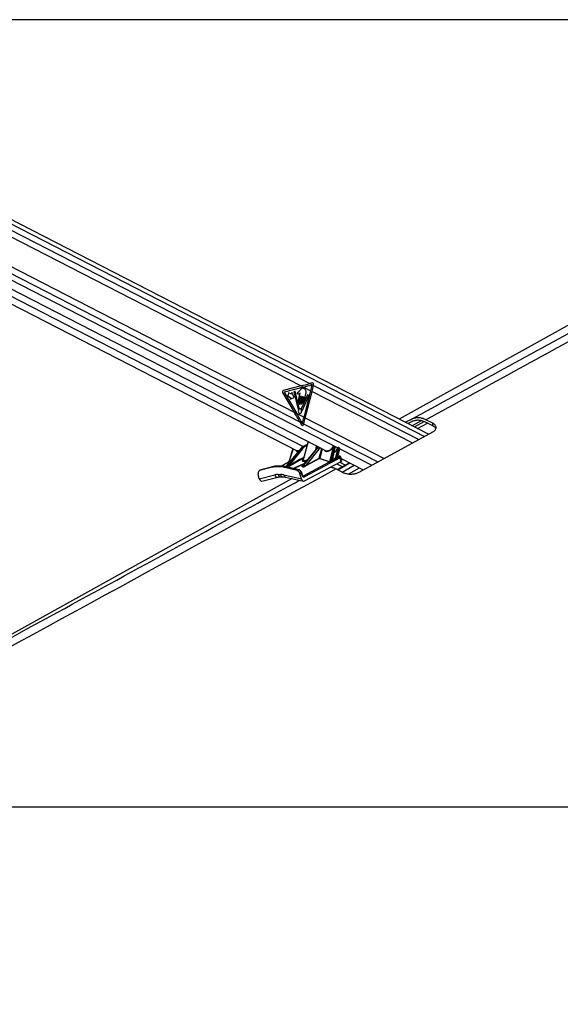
# Paper-space layout 'In-Ground Anchor' of a CAD drawing. Header units: millimetres. Extents: x 1591 to 17407, y 414 to 16227.
# Tile 9 of 67: x 4297 to 5238, y 5557 to 7271. Entities that reach past the tile are written whole.
import ezdxf

# ---------------------------------------------------------------- set-up
doc = ezdxf.new("R2010")
doc.units = ezdxf.units.MM
doc.layers.add('COMPONENT_GEOMETRY', color=7, linetype='Continuous')
doc.styles.add('SLDTEXTSTYLE1', font='TXT', dxfattribs={"width": 0.75})
doc.dimstyles.new('SLDDIMSTYLE0', dxfattribs={"dimtxt": 100, "dimasz": 6.604, "dimexe": 0, "dimexo": 0.0625, "dimgap": 25, "dimtad": 0, "dimtih": 1, "dimtoh": 1, "dimdec": 0, "dimlfac": 0.5, "dimrnd": 1e-09, "dimzin": 12, "dimdsep": 46, "dimtxsty": 'SLDTEXTSTYLE1', "dimsah": 1, "dimcen": 0.09, "dimadec": 0, "dimazin": 3, "dimtfac": 1, "dimtdec": 0, "dimtofl": 0, "dimtmove": 0, "dimatfit": 3, "dimfxl": 1, "dimfrac": 2, "dimtolj": 1, "dimtzin": 12, "dimarcsym": 0})

# ---------------------------------------------------------------- blocks, each defined once
blk = doc.blocks.new('_D_17')
at = {"layer": 'COMPONENT_GEOMETRY', "color": 7, "ltscale": 2}
for p, q in [((8881.7, 5900.6), (9410.2, 5900.6)), ((9403.9, 5900.6), (9403.9, 3746.7)), ((9403.9, 1434), (9403.9, 3587.9)), ((3768.3, 1434), (9410.2, 1434))]:
    blk.add_line(p, q, dxfattribs=at)
for points in [[(9403.9, 5900.6), (9402.8, 5894), (9404.9, 5894)], [(9403.9, 1434), (9404.9, 1440.6), (9402.8, 1440.6)]]:
    blk.add_solid(points, dxfattribs=at)
at = {"layer": 'COMPONENT_GEOMETRY', "color": 7, "ltscale": 2, "insert": (9256.1, 3716.8), "char_height": 100, "attachment_point": 1, "style": 'SLDTEXTSTYLE1'}
blk.add_mtext('2233', dxfattribs=at)

psp = doc.layouts.new('In-Ground Anchor')

# ---------------------------------------------------------------- linework, layer by layer
at = {"color": 7, "linetype": 'Continuous', "lineweight": 25, "ltscale": 2}
for p, q in [((5008.7, 6549.5), (3830.4, 7155)), ((3789.4, 7055.6), (4831.8, 6519.9)), ((4055.4, 7009.5), (4786.8, 6633.6)), ((3895.1, 6975.2), (4779.9, 6520.4)), ((4048.7, 6961), (4774.9, 6587.8)), ((4806.5, 6638.7), (4802, 6637.5)), ((4802, 6637.5), (4808.3, 6634.3)), ((4808.3, 6634.3), (4808.5, 6635.5)), ((4754.7, 6621.7), (4774.9, 6587.8)), ((4786.8, 6633.6), (4755.8, 6625.7)), ((4791.1, 6631.4), (4757.1, 6622.7)), ((4757.1, 6622.7), (4779.2, 6585.6)), ((4765, 6621.6), (4763.6, 6616)), ((4769.9, 6619.1), (4765, 6621.6)), ((4770.7, 6622.2), (4769.9, 6619.1)), ((4774.8, 6613.4), (4770.7, 6622.2)), ((4776.5, 6624.4), (4774, 6623.2)), ((4774, 6623.2), (4781.5, 6592.5)), ((4783.5, 6594.5), (4776.5, 6624.4)), ((4784.9, 6621.2), (4781.5, 6608)), ((4785.1, 6626.3), (4782.3, 6623.3)), ((4786.8, 6633.6), (4791.1, 6631.4)), ((4798.2, 6618), (4787.1, 6593.7)), ((4791.1, 6631.4), (4803.7, 6624.9)), ((4791.4, 6605.2), (4795.2, 6619.8)), ((4791.9, 6579), (4803.7, 6624.9)), ((4794.1, 6577.9), (4805.9, 6623.8)), ((4800.5, 6615.9), (4798.2, 6618)), ((4803.7, 6624.9), (4805.9, 6623.8)), ((4763.6, 6616), (4768.4, 6613.5)), ((4768.4, 6613.5), (4767.6, 6610.4)), ((4767.6, 6610.4), (4774.8, 6613.4)), ((4786.5, 6616.1), (4783.3, 6603.9)), ((4783.8, 6606.8), (4786.2, 6616.2)), ((4785.6, 6602.7), (4788.8, 6614.9)), ((4789, 6614.8), (4786.4, 6604.3)), ((4788.4, 6603.3), (4791.2, 6614.6)), ((4788.8, 6590.2), (4800.5, 6615.9)), ((4791.5, 6614.4), (4789.4, 6606.2)), ((4774.9, 6587.8), (4779.2, 6585.6)), ((4779.2, 6585.6), (4791.9, 6579)), ((4784.7, 6570.7), (4787.7, 6565.4)), ((4784.7, 6570.7), (4791.1, 6567.4)), ((4790.7, 6566.2), (4791.1, 6567.4)), ((4791.9, 6579), (4794.1, 6577.9)), ((4977.1, 6574.5), (4968.5, 6570.1)), ((4978, 6570.4), (4972.9, 6567.8)), ((4995.9, 6572.9), (4980, 6564.2)), ((5016, 6563.9), (5003.3, 6570.4)), ((5016, 6568.5), (5004.2, 6574.5)), ((5016, 6563.9), (5016, 6568.5)), ((4887.7, 6483.3), (5016, 6553.5)), ((4799, 6536.7), (4790.3, 6505)), ((4797.6, 6531.5), (4791.4, 6528.5)), ((4786.6, 6524.6), (4760.1, 6492.9)), ((4763.2, 6493.7), (4788.1, 6524.8)), ((4772.6, 6524.2), (4765.3, 6500.9)), ((4789.2, 6524.1), (4766.8, 6496)), ((4788.1, 6524.8), (4787.2, 6524.8)), ((4814.5, 6524.8), (4788.5, 6493.7)), ((4814.2, 6524.7), (4788.8, 6494.2)), ((4789.7, 6492.7), (4815.4, 6524.8)), ((4791.9, 6528.6), (4792.6, 6528.6)), ((4817.7, 6523.4), (4794.8, 6494.7)), ((4812.3, 6522.4), (4813.9, 6529.1)), ((4815.4, 6524.8), (4814.5, 6524.8)), ((4816.1, 6526.4), (4814.9, 6528.6)), ((4836.7, 6501.2), (4843.4, 6527.2)), ((4844.7, 6526.8), (4838, 6500.9)), ((4841, 6502.7), (4845.8, 6526.3)), ((4841.6, 6503.9), (4846.1, 6526)), ((4843.1, 6527.6), (4842.5, 6527.6)), ((4843.8, 6528.2), (4843.2, 6528.2)), ((4845.4, 6527.6), (4844.4, 6528.1)), ((4845.8, 6526.3), (4844.7, 6526.8)), ((4846.7, 6506.8), (4851.4, 6524.9)), ((4852.7, 6524.6), (4848.2, 6506.9)), ((4850.5, 6508.3), (4853.7, 6524.1)), ((4851.1, 6525.4), (4850.8, 6525.4)), ((4851, 6509.2), (4854, 6523.8)), ((4851.8, 6526), (4851.5, 6526)), ((4853.3, 6525.4), (4852.3, 6525.9)), ((4853.7, 6524.1), (4852.7, 6524.6)), ((4765.4, 6500.9), (4752.2, 6493.9)), ((4766.8, 6496), (4774.6, 6500.2)), ((4775.1, 6499.7), (4767.3, 6495.5)), ((4790.9, 6476.7), (4836.4, 6501)), ((4854.9, 6508.3), (4792.6, 6475)), ((4793, 6468.1), (4856.7, 6502)), ((4794.8, 6494.7), (4818.5, 6507.4)), ((4819, 6507), (4795.2, 6494.3)), ((4836.4, 6501), (4819, 6507)), ((4819.2, 6507.3), (4836.6, 6501.3)), ((4841.9, 6503.9), (4846.6, 6506.5)), ((4871.3, 6499.6), (4850.3, 6487.7)), ((4853.8, 6511.2), (4851.5, 6511.7)), ((4851.5, 6509.1), (4853.3, 6510)), ((4854, 6500.6), (4864, 6495.5)), ((4856.7, 6502), (4854.9, 6508.3)), ((4857.6, 6503.3), (4855.9, 6509.3)), ((4856.6, 6507.1), (4895.1, 6487.3)), ((4714.1, 6471.8), (4712.3, 6480.6)), ((4716.6, 6487), (4713.9, 6485.7)), ((4736.1, 6491.8), (4714.4, 6485.9)), ((4717.1, 6487.2), (4714.4, 6485.9)), ((4717.3, 6487.3), (4716.7, 6487)), ((4738.8, 6493.1), (4717.1, 6487.2)), ((4717.1, 6487.2), (4717.3, 6487.3)), ((4739, 6493.2), (4717.3, 6487.3)), ((4736.1, 6491.8), (4738.8, 6493.1)), ((4738.8, 6493.1), (4739, 6493.2)), ((4743.9, 6493.8), (4741.2, 6492.4)), ((4750, 6492.4), (4741.2, 6492.4)), ((4752.7, 6493.8), (4743.9, 6493.8)), ((4753.2, 6493.9), (4744.4, 6493.9)), ((4750, 6492.4), (4752.7, 6493.8)), ((4758.2, 6493.1), (4755.5, 6491.8)), ((4780.1, 6485.9), (4755.5, 6491.8)), ((4782.7, 6487.2), (4758.2, 6493.1)), ((4783.4, 6487.3), (4758.8, 6493.2)), ((4780.1, 6485.9), (4782.7, 6487.2)), ((4787.5, 6481.9), (4784.8, 6480.6)), ((4787.3, 6471.8), (4784.8, 6480.6)), ((4788.7, 6477.5), (4787.5, 6481.9)), ((4789.3, 6477.9), (4788, 6482.4)), ((4789.5, 6492.7), (4788.3, 6493.6)), ((4788.5, 6493.7), (4789.7, 6492.7)), ((4847.9, 6489), (4859.4, 6482.9)), ((4771, 6472.2), (3987.6, 6037)), ((4714.1, 6471.8), (4741.1, 6478.6)), ((4718.7, 6467.8), (4746.6, 6474.7)), ((4746.7, 6479.2), (4751, 6479.2)), ((4750.7, 6475.2), (4755.1, 6475.2)), ((4757, 6478.6), (4787.3, 6471.8)), ((4759.7, 6474.7), (4790.9, 6467.8)), ((3770.6, 5900.6), (6310.5, 5900.6))]:
    psp.add_line(p, q, dxfattribs=at)
at = {"color": 8, "linetype": 'Continuous', "lineweight": 25, "ltscale": 2}
for p, q in [((3830.8, 7147.2), (5001.5, 6545.6)), ((3830.8, 7136.6), (4802, 6637.5)), ((3817.3, 7067.9), (4784.7, 6570.7)), ((3809.1, 7061), (4850.7, 6525.7)), ((3898.9, 6986.4), (4790.7, 6528.1)), ((4808.3, 6634.3), (4991.6, 6540.1)), ((4805.9, 6623.8), (4980.5, 6534.1)), ((4791.1, 6567.4), (4920.2, 6501.1)), ((4794.1, 6577.9), (4931.5, 6507.3)), ((4977.7, 6570.3), (4973.1, 6567.8)), ((4984.2, 6562), (5001.1, 6571.3)), ((4989.5, 6559.3), (5006.7, 6568.7)), ((4797.5, 6531.4), (4791.9, 6528.6)), ((4787.2, 6524.8), (4760.5, 6492.8)), ((4772.8, 6524.1), (4765.7, 6501.2)), ((4792.6, 6528.6), (4797.4, 6530.9)), ((4797, 6529.4), (4793.6, 6527.7)), ((4815.5, 6525.9), (4813.8, 6528.9)), ((4818.5, 6507.4), (4823, 6524.4)), ((4823.6, 6524.1), (4819.2, 6507.3)), ((4854, 6524), (4909.7, 6495.4)), ((4765.6, 6501), (4752.2, 6493.9)), ((4762.4, 6492.3), (4775.1, 6499.7)), ((4791, 6507.9), (4763.8, 6492)), ((4767.3, 6501.5), (4765.6, 6501)), ((4765.7, 6501.3), (4767.6, 6501.8)), ((4772.3, 6489.9), (4792.4, 6498.6)), ((4841.6, 6504.1), (4841.8, 6504)), ((4846.4, 6506.5), (4842.4, 6507.9)), ((4842.5, 6508.2), (4846.7, 6506.8)), ((4849.2, 6498), (4859.3, 6492.8)), ((4850.8, 6487.4), (4871.8, 6499.3)), ((4851, 6509.3), (4851.2, 6509.2)), ((4853.1, 6511.1), (4851.5, 6511.4)), ((4760.5, 6492.8), (4763.2, 6493.7)), ((4763.1, 6493.6), (4760.6, 6492.7)), ((4790.6, 6496.4), (4774.4, 6489.4)), ((4858.3, 6483.5), (4879.3, 6495.4)), ((4870, 6480.2), (4888.6, 6490.7)), ((4776.2, 6464.8), (4784.2, 6469.2)), ((4789.7, 6477), (4790.9, 6476.7))]:
    psp.add_line(p, q, dxfattribs=at)
at = {"color": 7, "linetype": 'Continuous', "lineweight": 25, "ltscale": 2, "flags": 128}
for points in [[(5780.6, 7032.9), (5071.4, 6639), (4957.5, 6575.7)], [(4781.5, 6608), (4781.4, 6607.3), (4781.5, 6606.7), (4781.8, 6606.1), (4782.2, 6605.8), (4782.7, 6605.7), (4783.2, 6605.8), (4783.5, 6606.2), (4783.8, 6606.8)], [(4783.3, 6603.9), (4783.3, 6603.2), (4783.4, 6602.5), (4783.7, 6602), (4784.1, 6601.7), (4784.5, 6601.6), (4785, 6601.7), (4785.4, 6602.1), (4785.6, 6602.7)], [(4786.2, 6616.2), (4786.2, 6616.3), (4786.3, 6616.4), (4786.3, 6616.4), (4786.4, 6616.4), (4786.4, 6616.3), (4786.5, 6616.3), (4786.5, 6616.2), (4786.5, 6616.1)], [(4786.4, 6604.3), (4786.3, 6603.8), (4786.4, 6603.2), (4786.6, 6602.7), (4787, 6602.4), (4787.4, 6602.3), (4787.8, 6602.5), (4788.1, 6602.8), (4788.4, 6603.3)], [(4788.8, 6614.9), (4788.8, 6615), (4788.8, 6615), (4788.9, 6615.1), (4789, 6615.1), (4789, 6615), (4789, 6614.9), (4789.1, 6614.9), (4789, 6614.8)], [(4789.4, 6606.2), (4789.4, 6605.6), (4789.4, 6605), (4789.7, 6604.6), (4790, 6604.3), (4790.5, 6604.2), (4790.9, 6604.3), (4791.2, 6604.7), (4791.4, 6605.2)], [(4791.2, 6614.6), (4791.3, 6614.6), (4791.3, 6614.7), (4791.4, 6614.7), (4791.4, 6614.7), (4791.5, 6614.6), (4791.5, 6614.6), (4791.5, 6614.5), (4791.5, 6614.4)], [(4781.5, 6592.5), (4781.5, 6592.4), (4781.6, 6592.3), (4781.7, 6592.2), (4781.7, 6592.2), (4781.8, 6592.2), (4781.9, 6592.2), (4782, 6592.3), (4782, 6592.3)], [(4783.9, 6585.7), (4785, 6585.4), (4786.1, 6585.8), (4787, 6586.7), (4787.6, 6588.1), (4787.7, 6589.7), (4787.5, 6591.2), (4786.8, 6592.5), (4785.8, 6593.3), (4784.7, 6593.6), (4783.6, 6593.2), (4782.7, 6592.3), (4782.1, 6590.9), (4782, 6589.3), (4782.2, 6587.8), (4782.9, 6586.5), (4783.9, 6585.7)], [(4788.3, 6590.4), (4788.3, 6590.2), (4788.4, 6590.1), (4788.4, 6590.1), (4788.5, 6590), (4788.6, 6590), (4788.7, 6590.1), (4788.7, 6590.1), (4788.8, 6590.2)], [(4814.2, 6524.7), (4814.2, 6524.7), (4814.3, 6524.8), (4814.4, 6524.8), (4814.5, 6524.8)], [(4743.9, 6493.8), (4744.2, 6493.8), (4744.4, 6493.9)]]:
    psp.add_lwpolyline(points, dxfattribs=at)
at = {"color": 8, "linetype": 'Continuous', "lineweight": 25, "ltscale": 2, "flags": 128}
for points in [[(4791.4, 6528.5), (4791.6, 6528.5), (4791.9, 6528.6)], [(4846.1, 6526), (4846.1, 6526), (4846.1, 6526.1), (4846, 6526.2), (4845.9, 6526.2), (4845.8, 6526.3)], [(4850.1, 6525), (4850.1, 6525), (4850.2, 6525), (4850.3, 6525), (4850.4, 6525)], [(4854, 6523.8), (4854, 6523.8), (4854, 6523.9), (4853.9, 6524), (4853.8, 6524), (4853.7, 6524.1)], [(4851.2, 6509.2), (4851.1, 6509.2), (4851.1, 6509.2)], [(4752.7, 6493.8), (4753, 6493.8), (4753.2, 6493.9)], [(4787.5, 6481.9), (4787.7, 6482), (4787.9, 6482.1), (4788, 6482.3), (4788, 6482.3), (4788, 6482.4)], [(4788.7, 6477.5), (4789, 6477.6), (4789.1, 6477.7), (4789.2, 6477.8), (4789.3, 6477.9), (4789.3, 6477.9)]]:
    psp.add_lwpolyline(points, dxfattribs=at)
at = {"color": 7, "linetype": 'Continuous', "lineweight": 25, "ltscale": 4}
for centre, radius, start, end in [((4594.9, 6678.6), 215.6, 345.5794, 348.4083), ((4597, 6677.5), 215.6, 345.5795, 348.4405), ((4757, 6623.3), 2.75, 117.66, 213.6075), ((4785.7, 6590.6), 4.13, 124.9937, 154.6202), ((4783.1, 6594.3), 0.476, 310.1895, 15.9285), ((4787.6, 6593.5), 0.528, 155.6847, 215.1069), ((4782.6, 6589.8), 5.7, 6.0774, 36.7183), ((4575, 6634.8), 224, 342.8088, 345.5809), ((4577.2, 6633.7), 223.9, 342.7913, 345.5814), ((4787.9, 6523.3), 1.54, 32.2051, 84.5169), ((4792.4, 6527.5), 1.14, 11.2925, 80.4268), ((4815.1, 6521.7), 3.09, 32.2417, 84.4667), ((4841.7, 6526.6), 0.794, 59.2331, 77.1079), ((4843.4, 6524.3), 2.91, 61.9843, 90.0448), ((4851.4, 6522), 2.91, 61.9674, 90.0618), ((4765.3, 6501.2), 0.333, 306.4204, 0.6481), ((4765.4, 6501.3), 0.348, 305.9593, 358.657), ((4775.1, 6500.3), 0.537, 190.4357, 270.4909), ((4819.2, 6507.6), 0.626, 194.3143, 251.617), ((4819.2, 6508.7), 1.47, 242.5309, 269.8947), ((4818.7, 6507.5), 0.539, 295.0187, 336.5182), ((4836.1, 6501.5), 0.539, 295.0351, 336.4834), ((4836.2, 6501.5), 0.552, 293.9804, 335.0516), ((4838.7, 6501.2), 0.735, 197.585, 221.5421), ((4841.7, 6502.9), 0.73, 197.3651, 224.1324), ((4841.8, 6504.3), 0.342, 247.5745, 292.0027), ((4846.2, 6507), 0.538, 294.9737, 336.5448), ((4846.3, 6506.9), 0.521, 306.4143, 343.7838), ((4848.8, 6507.1), 0.716, 196.8438, 229.7424), ((4851.2, 6508.5), 0.715, 196.7842, 231.3629), ((4851.4, 6509.5), 0.427, 228.2767, 285.6615), ((4852.5, 6507.6), 2.5, 14.3069, 71.6214), ((4741.2, 6472.9), 19.5, 89.8128, 105.0122), ((4743.8, 6474.2), 19.5, 89.8073, 105.0121), ((4749.9, 6469), 23.5, 76.3035, 89.7574), ((4752.6, 6470.3), 23.5, 76.3029, 89.7628), ((4763, 6493.7), 0.153, 312.2833, 348.4522), ((4767.3, 6496.1), 0.536, 190.4178, 270.5089), ((4788.2, 6494.1), 0.526, 285.5901, 306.2567), ((4789.4, 6493.2), 0.532, 285.7, 306.1468), ((4795.4, 6494.9), 0.626, 194.3332, 251.5981), ((4790.1, 6474.3), 2.5, 14.3069, 71.6214)]:
    psp.add_arc(centre, radius, start, end, dxfattribs=at)
at = {"color": 8, "linetype": 'Continuous', "lineweight": 25, "ltscale": 4}
for centre, radius, start, end in [((4787.2, 6524), 0.782, 86.082, 135.3893), ((4843.2, 6527.5), 0.727, 95.1186, 172.2035), ((4843.9, 6527.5), 0.727, 95.0934, 172.2066), ((4851.6, 6525.2), 0.764, 97.2807, 170.0488), ((4851.9, 6525.2), 0.762, 96.6608, 170.0978), ((4841.7, 6504.3), 0.306, 252.8281, 294.68), ((4853.6, 6510.2), 0.978, 78.5121, 119.7955), ((4758.6, 6492.2), 0.959, 77.5157, 118.065), ((4783.2, 6486.4), 0.958, 77.5271, 118.1088), ((4746, 6479.7), 5.01, 193.0274, 276.3754), ((4751.4, 6479.9), 4.7, 187.6995, 262.0584), ((4755.7, 6479.9), 4.7, 187.7298, 261.6965), ((4761, 6478.5), 4.06, 179.2703, 250.4461)]:
    psp.add_arc(centre, radius, start, end, dxfattribs=at)
at = {"color": 7, "linetype": 'Continuous', "lineweight": 25, "ltscale": 4}
for centre, major_axis, ratio, start_param, end_param in [((4673.7, 6633.6), (248.7, 50.7), 0.09907, 5.164403, 5.234216), ((4678, 6631.4), (248.7, 50.7), 0.09907, 5.164403, 5.233409), ((4806.9, 6636.3), (-0.21, 2.43), 0.687394, 4.303128, 6.400626), ((4661.7, 6587.8), (-166.6, 238.7), 0.326868, 4.418196, 4.488009), ((4666, 6585.6), (-166.6, 238.7), 0.326868, 4.418611, 4.488009), ((4789.1, 6567), (0.24, 2.43), 0.720739, 2.338366, 4.433768), ((4784.8, 6530.3), (5.49, 9.54), 0.654555, 3.172461, 3.216798), ((4795.9, 6509.7), (1.1, 20), 0.695741, 0.372864, 0.750108), ((4797.9, 6509.7), (-1.2, 20), 0.715886, 0.293816, 0.67106), ((4798.6, 6509.7), (-1.2, 19), 0.716279, 0.291522, 0.668766), ((4823.2, 6509.7), (1.1, 20), 0.696019, 0.52631, 0.751747), ((4835.6, 6530.3), (5.49, 9.54), 0.654555, 3.172461, 3.603525), ((4835, 6530.6), (5.9, 10.4), 0.655453, 4.693859, 4.763332), ((4842.4, 6527.1), (0.248, 0.435), 0.655453, 0.357506, 1.62174), ((4843, 6527.1), (0.248, 0.435), 0.655453, 5.104802, 6.640692), ((4850.7, 6524.9), (0.248, 0.435), 0.655453, 0.357506, 1.767612), ((4851, 6524.9), (0.248, 0.435), 0.655453, 5.104802, 6.640692), ((4764.8, 6498.3), (1.3, 2.62), 0.442754, 0.391354, 0.417384), ((4765.1, 6498.1), (1.23, 3.09), 0.503657, 0.372149, 0.398178), ((4835.1, 6498.3), (1.3, 2.62), 0.442754, 0.016259, 0.042289), ((4835.4, 6498.1), (1.23, 3.09), 0.503657, 6.280238, 6.306268), ((4896.2, 6531.1), (71, 38.8), 0.02935, 2.445227, 2.515061), ((4896.6, 6531.1), (71.3, 38.8), 0.0234, 2.446611, 2.516445), ((4840.6, 6503.3), (1.58, 0.4), 0.407492, 0.486895, 0.572092), ((4847.7, 6507.2), (1.63, 0.47), 0.403006, 3.663284, 3.857285), ((4847.7, 6507.7), (1.09, 0.83), 0.486035, 3.346364, 3.540364), ((4896.2, 6531.1), (71, 38.8), 0.02935, 2.254184, 2.298333), ((4896.6, 6531.1), (71.3, 38.8), 0.0234, 2.255568, 2.299717), ((4850, 6508.5), (1.58, 0.4), 0.407492, 0.262557, 0.572092), ((4851.8, 6510.4), (2, 0.25), 0.370564, 5.517526, 7.089478), ((4853.7, 6502.7), (4.01, 0.49), 0.370564, 5.517526, 6.339796), ((4716.6, 6480.3), (-2.66, 5.38), 0.6676, 6.153038, 7.48961), ((4719.3, 6481.6), (-2.66, 5.38), 0.667892, 6.152992, 6.283278), ((4765.9, 6495.1), (3.17, 1.58), 0.064645, 3.587944, 5.116852), ((4765.8, 6495.6), (2.8, 1.94), 0.069865, 3.49637, 5.025278), ((4780.6, 6480.3), (-2.66, 5.38), 0.667599, 4.440022, 5.776594), ((4783.3, 6481.6), (-2.65, 5.38), 0.667341, 4.440195, 5.776767), ((4794.3, 6495.3), (4.84, 2.49), 0.231047, 3.249495, 4.777099), ((4794.2, 6495.7), (4.54, 2.95), 0.205623, 3.170079, 4.697683), ((4718.1, 6473.8), (0.23, 6.12), 0.682424, 1.925279, 3.337619), ((4757.4, 6435.8), (-20.7, 41.1), 0.672985, 5.956867, 6.133182), ((4761.8, 6435.8), (-20.7, 41.1), 0.672985, 5.780552, 5.956867), ((4791.3, 6473.8), (-0.5, 6.12), 0.703206, 1.842245, 3.437791), ((4791.4, 6478.8), (-0.33, 4.08), 0.703206, 1.842245, 3.437791)]:
    psp.add_ellipse(centre, major_axis=major_axis, ratio=ratio, start_param=start_param, end_param=end_param, dxfattribs=at)
at = {"color": 8, "linetype": 'Continuous', "lineweight": 25, "ltscale": 4}
for centre, major_axis, ratio, start_param, end_param in [((4784.2, 6530.6), (5.9, 10.4), 0.655453, 2.765787, 3.678249), ((4825.2, 6509.7), (-1.1, 20), 0.71635, 0.472576, 0.672716), ((4826.6, 6509.8), (-1.1, 18), 0.717234, 0.426756, 0.668044), ((4835, 6530.6), (5.9, 10.4), 0.655453, 2.765787, 4.693859), ((4842.5, 6526.8), (5.9, 10.4), 0.655453, 4.055175, 4.909205), ((4843.7, 6526.8), (0.71, 1.32), 0.661696, 5.0861, 6.282531), ((4844.7, 6526.2), (0.67, 1.34), 0.667317, 5.066508, 6.273282), ((4851.7, 6524.5), (0.71, 1.32), 0.661696, 5.0861, 6.282531), ((4852.6, 6524), (0.67, 1.34), 0.667317, 5.066508, 6.273282), ((4792.7, 6487.4), (96.6, 49.5), 0.181488, 1.492372, 1.665768), ((4793, 6487.4), (96.2, 49.4), 0.17763, 1.500026, 1.66634), ((4800.6, 6506.9), (11.8, 3.7), 0.221698, 2.548965, 4.248094), ((4852, 6508.5), (3.93, 0.81), 0.287793, 5.481553, 6.310694), ((4791.3, 6495.1), (2.96, 1.45), 0.223037, 2.215304, 3.251159), ((4791.2, 6495.6), (2.67, 1.9), 0.174771, 2.554567, 3.128236), ((4790, 6478.7), (-0.79, 2.04), 0.679585, 2.68771, 3.224841)]:
    psp.add_ellipse(centre, major_axis=major_axis, ratio=ratio, start_param=start_param, end_param=end_param, dxfattribs=at)
at = {"color": 7, "linetype": 'Continuous', "lineweight": 25, "ltscale": 2}
for points, knots in [([(4977.1, 6574.5), (5078.9, 6630.1), (5282.6, 6741.3), (5556.7, 6891), (5729.3, 6985.5), (5799.8, 7024.1)], [0, 0, 0, 0, 0.3718538, 0.7437081, 1, 1, 1, 1]), ([(5820, 7022.9), (5751, 6984.8), (5581.1, 6890.7), (5308.9, 6741.3), (5105.8, 6630.1), (5004.2, 6574.5)], [0, 0, 0, 0, 0.254407, 0.627203, 1, 1, 1, 1]), ([(4782.3, 6623.3), (4781.8, 6622.8), (4781.2, 6622.3), (4780.5, 6621.7), (4780.2, 6621.2), (4780.1, 6620.6), (4780.1, 6620.2), (4780.3, 6619.8), (4780.7, 6619.4), (4781.1, 6619.3), (4781.3, 6619.3)], [0, 0, 0, 0, 0.369525, 0.46224, 0.557848, 0.653697, 0.700186, 0.747002, 0.872847, 1, 1, 1, 1]), ([(4781.3, 6619.3), (4781.7, 6619.4), (4782.6, 6619.4), (4783.3, 6620), (4783.6, 6620.2)], [0, 0, 0, 0, 0.5468505, 1, 1, 1, 1]), ([(4783.6, 6620.2), (4783.8, 6620.4), (4784.1, 6620.8), (4784.5, 6621.1), (4784.7, 6621.2)], [0, 0, 0, 0, 0.519178, 1, 1, 1, 1]), ([(4784.7, 6621.2), (4784.7, 6621.2), (4784.8, 6621.3), (4784.9, 6621.3), (4784.9, 6621.2), (4784.9, 6621.2)], [0, 0, 0, 0, 0.5138717, 0.9851139, 1, 1, 1, 1]), ([(4795.2, 6619.8), (4795.4, 6620.8), (4795.7, 6622.6), (4795.2, 6625.4), (4793.9, 6627.4), (4792.2, 6628.7), (4790.3, 6629.4), (4788.3, 6629.3), (4786.6, 6628), (4785.6, 6626.9), (4785.1, 6626.3)], [0, 0, 0, 0, 0.13106, 0.251025, 0.376913, 0.501355, 0.627158, 0.75065, 0.875358, 1, 1, 1, 1]), ([(5004.2, 6574.5), (5002.1, 6575.4), (4997.8, 6577.3), (4991, 6578.1), (4983.9, 6577.5), (4979.4, 6575.5), (4977.1, 6574.5)], [0, 0, 0, 0, 0.23888, 0.484636, 0.738142, 1, 1, 1, 1]), ([(5003.3, 6570.4), (5001.3, 6571.3), (4997.3, 6573), (4991, 6573.8), (4984.4, 6573.2), (4980.1, 6571.4), (4978, 6570.4)], [0, 0, 0, 0, 0.238859, 0.484594, 0.738119, 1, 1, 1, 1]), ([(5016, 6553.5), (5016.8, 6553.9), (5018.4, 6554.9), (5020.7, 6557.2), (5021.9, 6559.7), (5021.8, 6562.3), (5021, 6564.2), (5019.5, 6566.1), (5017.7, 6567.5), (5016.4, 6568.2), (5016, 6568.5)], [0, 0, 0, 0, 0.113742, 0.227546, 0.45365, 0.575527, 0.697382, 0.820632, 0.943802, 1, 1, 1, 1]), ([(5021.2, 6559), (5021.1, 6559.2), (5020.8, 6560.1), (5019.5, 6561.6), (5017.7, 6563), (5016.4, 6563.7), (5016, 6563.9)], [0, 0, 0, 0, 0.120534, 0.478736, 0.836705, 1, 1, 1, 1]), ([(4783.2, 6520.4), (4782.7, 6520.3), (4781.6, 6520.1), (4780.4, 6520.2), (4779.9, 6520.5), (4779.8, 6520.6)], [0, 0, 0, 0, 0.4027288, 0.8837489, 1, 1, 1, 1]), ([(4791.4, 6528.5), (4791, 6528.2), (4789.7, 6527.6), (4788.1, 6526.3), (4787, 6525.1), (4786.6, 6524.6)], [0, 0, 0, 0, 0.251467, 0.716595, 1, 1, 1, 1]), ([(4841.9, 6527.4), (4841.6, 6527), (4841, 6525.8), (4839.7, 6524.1), (4837.9, 6522.3), (4836, 6521), (4834.3, 6520.3), (4833.5, 6520.3), (4833.2, 6520.3)], [0, 0, 0, 0, 0.103803, 0.304457, 0.504913, 0.704487, 0.903248, 1, 1, 1, 1]), ([(4843.2, 6528.2), (4843, 6528.2), (4842.7, 6528.2), (4842.3, 6527.9), (4842, 6527.7), (4841.9, 6527.4), (4841.9, 6527.4)], [0, 0, 0, 0, 0.2961465, 0.5642066, 0.8700841, 1, 1, 1, 1]), ([(4844.4, 6528.1), (4844.4, 6528.1), (4844.2, 6528.2), (4844, 6528.2), (4843.8, 6528.2), (4843.8, 6528.2)], [0, 0, 0, 0, 0.117029, 0.876417, 1, 1, 1, 1]), ([(4850.1, 6525), (4849.9, 6524.6), (4849.4, 6523.4), (4848.2, 6521.5), (4846.6, 6519.5), (4845.2, 6518.3), (4844.5, 6517.9), (4844.4, 6517.8)], [0, 0, 0, 0, 0.140766, 0.413081, 0.685542, 0.957038, 1, 1, 1, 1]), ([(4846.1, 6526), (4846.1, 6526.2), (4846.1, 6526.5), (4846, 6527), (4845.7, 6527.4), (4845.5, 6527.5), (4845.4, 6527.5)], [0, 0, 0, 0, 0.269021, 0.549597, 0.812182, 1, 1, 1, 1]), ([(4851.5, 6526), (4851.3, 6526), (4851, 6525.9), (4850.6, 6525.7), (4850.3, 6525.3), (4850.2, 6525.1), (4850.1, 6525)], [0, 0, 0, 0, 0.2968816, 0.5412061, 0.823458, 1, 1, 1, 1]), ([(4852.4, 6525.8), (4852.3, 6525.9), (4852.2, 6526), (4852, 6526), (4851.8, 6526), (4851.8, 6526)], [0, 0, 0, 0, 0.117013, 0.876324, 1, 1, 1, 1]), ([(4854, 6523.8), (4854, 6524), (4854, 6524.3), (4853.9, 6524.8), (4853.7, 6525.2), (4853.4, 6525.3), (4853.3, 6525.3)], [0, 0, 0, 0, 0.268901, 0.549614, 0.812106, 1, 1, 1, 1]), ([(4790.2, 6505), (4790.2, 6504.9), (4790.2, 6504.8), (4790.2, 6504.8), (4790.2, 6504.8)], [0, 0, 0, 0, 0.666072, 1, 1, 1, 1]), ([(4838.2, 6500.7), (4838.1, 6500.6), (4838, 6500.6), (4837.7, 6500.5), (4837.4, 6500.6), (4837.1, 6500.7), (4836.8, 6500.8), (4836.6, 6500.9), (4836.5, 6500.9), (4836.4, 6501)], [0, 0, 0, 0, 0.167763, 0.309449, 0.442103, 0.597351, 0.769224, 0.800224, 1, 1, 1, 1]), ([(4836.7, 6501.2), (4836.7, 6501.2), (4836.9, 6501.1), (4837.2, 6500.9), (4837.4, 6500.8), (4837.6, 6500.8), (4837.7, 6500.8), (4837.8, 6500.8), (4837.9, 6500.8), (4838, 6500.9), (4838, 6500.9)], [0, 0, 0, 0, 0.2158353, 0.4289375, 0.5802332, 0.6862325, 0.7010687, 0.8133996, 0.8319284, 1, 1, 1, 1]), ([(4841.9, 6503.9), (4841.9, 6503.9), (4842, 6503.9), (4842.1, 6503.7), (4842, 6503.4), (4841.7, 6502.8), (4841.3, 6502.5), (4841.2, 6502.4)], [0, 0, 0, 0, 0.044361, 0.161486, 0.322427, 0.749477, 1, 1, 1, 1]), ([(4841.6, 6504), (4841.6, 6504), (4841.6, 6504), (4841.6, 6504), (4841.6, 6504), (4841.6, 6503.9), (4841.6, 6503.9), (4841.6, 6503.9)], [0, 0, 0, 0, 0.041845, 0.235896, 0.573304, 0.924116, 1, 1, 1, 1]), ([(4848.4, 6506.6), (4848.3, 6506.5), (4848.1, 6506.4), (4847.8, 6506.3), (4847.4, 6506.3), (4847, 6506.4), (4846.7, 6506.4), (4846.6, 6506.5)], [0, 0, 0, 0, 0.189693, 0.38797, 0.597553, 0.804407, 1, 1, 1, 1]), ([(4846.8, 6506.7), (4846.9, 6506.7), (4847.1, 6506.7), (4847.3, 6506.6), (4847.5, 6506.6), (4847.6, 6506.6), (4847.8, 6506.7), (4848, 6506.7), (4848.1, 6506.8), (4848.2, 6506.9)], [0, 0, 0, 0, 0.204002, 0.368367, 0.408915, 0.562568, 0.608497, 0.8027, 1, 1, 1, 1]), ([(4851.5, 6509.1), (4851.5, 6509), (4851.5, 6509), (4851.5, 6508.7), (4851.2, 6508.3), (4850.9, 6508), (4850.7, 6507.9)], [0, 0, 0, 0, 0.062824, 0.267692, 0.696632, 1, 1, 1, 1]), ([(4851.1, 6509.2), (4851.1, 6509.2), (4851, 6509.2), (4851, 6509.3), (4851, 6509.3), (4851, 6509.2), (4851, 6509.2)], [0, 0, 0, 0, 0.032263, 0.482274, 0.917782, 1, 1, 1, 1]), ([(4851.1, 6509.2), (4851.1, 6509.2), (4851.1, 6509.1), (4851.1, 6509.2), (4851.1, 6509.2)], [0, 0, 0, 0, 0.545089, 1, 1, 1, 1]), ([(4855.9, 6509.4), (4855.8, 6509.6), (4855.6, 6510.1), (4855.1, 6510.6), (4854.5, 6511), (4854, 6511.1), (4853.8, 6511.2)], [0, 0, 0, 0, 0.2551186, 0.5033886, 0.7660252, 1, 1, 1, 1]), ([(4847.9, 6489), (4579.5, 6342.3), (4220.5, 6146.1), (3861.3, 5950), (3770.6, 5900.6)], [0, 0, 0, 0, 0.7475811, 1, 1, 1, 1]), ([(4758.8, 6493.2), (4758.1, 6493.3), (4756.2, 6493.7), (4754.4, 6493.8), (4753.2, 6493.9)], [0, 0, 0, 0, 0.359389, 1, 1, 1, 1]), ([(4788, 6482.4), (4787.9, 6482.7), (4787.6, 6483.7), (4786.7, 6485.1), (4785.3, 6486.5), (4784.2, 6487.1), (4783.5, 6487.3), (4783.4, 6487.3)], [0, 0, 0, 0, 0.1493661, 0.4176181, 0.6922297, 0.9409518, 1, 1, 1, 1]), ([(4837.8, 6492), (4838.8, 6491.9), (4842.2, 6491.7), (4845.5, 6490.1), (4847.9, 6489)], [0, 0, 0, 0, 0.279189, 1, 1, 1, 1]), ([(4859.4, 6482.9), (4861, 6482.2), (4864.3, 6480.9), (4870.5, 6479.9), (4876.8, 6480), (4882.9, 6481.1), (4886, 6482.5), (4887.7, 6483.3)], [0, 0, 0, 0, 0.20466, 0.409961, 0.601796, 0.787106, 1, 1, 1, 1]), ([(3741.9, 5900.6), (3948.7, 6013.4), (4293.4, 6201.4), (4638.2, 6389.6), (4776.2, 6464.8)], [0, 0, 0, 0, 0.600014, 1, 1, 1, 1]), ([(4746.6, 6474.7), (4746.9, 6474.8), (4748.2, 6475.1), (4749.6, 6475.2), (4750.7, 6475.2)], [0, 0, 0, 0, 0.249749, 1, 1, 1, 1]), ([(4755.1, 6475.2), (4755.4, 6475.2), (4756.8, 6475.2), (4758.3, 6475), (4759.6, 6474.7), (4759.7, 6474.7)], [0, 0, 0, 0, 0.249614, 0.920603, 1, 1, 1, 1]), ([(4790.1, 6476.7), (4790.1, 6476.6), (4790.1, 6476.6), (4789.8, 6476.8), (4789.5, 6477.3), (4789.3, 6477.7), (4789.3, 6477.9)], [0, 0, 0, 0, 0.186639, 0.466043, 0.717091, 1, 1, 1, 1])]:
    psp.add_open_spline(points, degree=3, knots=knots, dxfattribs=at)
at = {"color": 8, "linetype": 'Continuous', "lineweight": 25, "ltscale": 2}
for points, knots in [([(4816.6, 6527.7), (4816.6, 6527.7), (4816.5, 6527.5), (4816.3, 6527.3), (4816, 6527.1), (4815.8, 6527.1), (4815.7, 6527.1)], [0, 0, 0, 0, 0.005856, 0.42238, 0.840862, 1, 1, 1, 1]), ([(4765.3, 6500.9), (4765.3, 6500.9), (4765.3, 6500.9), (4765.4, 6501.1), (4765.6, 6501.2), (4765.7, 6501.2), (4765.7, 6501.2)], [0, 0, 0, 0, 0.095465, 0.467744, 0.922626, 1, 1, 1, 1]), ([(4765.5, 6501), (4765.5, 6501), (4765.4, 6500.9), (4765.4, 6500.9), (4765.4, 6500.9)], [0, 0, 0, 0, 0.254019, 1, 1, 1, 1]), ([(4790.4, 6505), (4790.3, 6504.8), (4790.1, 6504.3), (4790.6, 6503.8), (4791.4, 6503.6), (4792.5, 6503.5), (4793.9, 6503.6), (4795.7, 6504), (4796.9, 6504.4), (4797.4, 6504.6)], [0, 0, 0, 0, 0.116087, 0.31975, 0.487321, 0.550374, 0.708041, 0.870506, 1, 1, 1, 1]), ([(4841, 6502.7), (4841.1, 6502.9), (4841.4, 6503.2), (4841.5, 6503.6), (4841.5, 6503.9)], [0, 0, 0, 0, 0.395429, 1, 1, 1, 1]), ([(4850.5, 6508.3), (4850.6, 6508.4), (4850.9, 6508.7), (4851, 6509), (4851, 6509.2)], [0, 0, 0, 0, 0.429607, 1, 1, 1, 1])]:
    psp.add_open_spline(points, degree=3, knots=knots, dxfattribs=at)
at = {"layer": 'COMPONENT_GEOMETRY', "color": 7, "ltscale": 2}
psp.add_line((6218.1, 7271), (3392.5, 7271), dxfattribs=at)

# ---------------------------------------------------------------- dimensions: what is measured, and where the dimension line sits
dim = psp.add_linear_dim(base=(9403.9, 1434), p1=(8879.2, 5900.6), p2=(3765.8, 1434), angle=90, dimstyle='SLDDIMSTYLE0', dxfattribs=at)
dim.commit()
dim.dimension.update_dxf_attribs({"geometry": '_D_17', "text_midpoint": (9403.9, 3667.3), "dimtype": 160})

doc.saveas('drawing.dxf')
